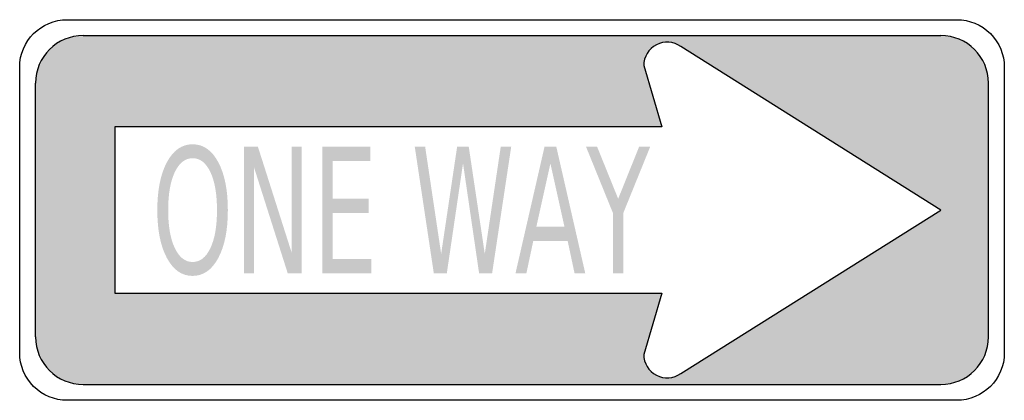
# Model space of a CAD drawing. Header units: inches. Extents: x -15.5 to 15.5, y -6 to 6.
import ezdxf

# ---------------------------------------------------------------- set-up
doc = ezdxf.new("R2010")
doc.units = ezdxf.units.IN
doc.header["$MEASUREMENT"] = 0

msp = doc.modelspace()

# ---------------------------------------------------------------- hatches: boundary and pattern name
h = msp.add_hatch(color=7)
edge = h.paths.add_edge_path()
edge.add_spline(control_points=[(-13.5, 5.5), (-13.898, 5.5), (-14.279, 5.342), (-14.561, 5.061), (-14.842, 4.779), (-15, 4.398), (-15, 4)], knot_values=[0, 0, 0, 0, 1, 1, 1, 2, 2, 2, 2], degree=3, periodic=0)
edge.add_line((-15, 4), (-15, -4))
edge.add_spline(control_points=[(-15, -4), (-15, -4.398), (-14.842, -4.779), (-14.561, -5.061), (-14.279, -5.342), (-13.898, -5.5), (-13.5, -5.5)], knot_values=[0, 0, 0, 0, 1, 1, 1, 2, 2, 2, 2], degree=3, periodic=0)
edge.add_line((-13.5, -5.5), (13.5, -5.5))
edge.add_spline(control_points=[(13.5, -5.5), (13.898, -5.5), (14.279, -5.342), (14.561, -5.061), (14.842, -4.779), (15, -4.398), (15, -4)], knot_values=[0, 0, 0, 0, 1, 1, 1, 2, 2, 2, 2], degree=3, periodic=0)
edge.add_line((15, -4), (15, 4))
edge.add_spline(control_points=[(15, 4), (15, 4.828), (14.328, 5.5), (13.5, 5.5)], knot_values=[0, 0, 0, 0, 1, 1, 1, 1], degree=3, periodic=0)
edge.add_line((13.5, 5.5), (-13.5, 5.5))
edge = h.paths.add_edge_path(flags=0)
edge.add_line((4.722, 2.625), (4.148, 4.553))
edge.add_spline(control_points=[(4.148, 4.553), (4.148, 4.828), (4.302, 5.081), (4.547, 5.208), (4.792, 5.335), (5.087, 5.315), (5.312, 5.156)], knot_values=[0, 0, 0, 0, 1, 1, 1, 2, 2, 2, 2], degree=3, periodic=0)
edge.add_line((5.312, 5.156), (13.5, 0))
edge.add_line((13.5, 0), (5.312, -5.156))
edge.add_spline(control_points=[(5.312, -5.156), (5.087, -5.315), (4.792, -5.335), (4.547, -5.208), (4.302, -5.081), (4.148, -4.828), (4.148, -4.553)], knot_values=[0, 0, 0, 0, 1, 1, 1, 2, 2, 2, 2], degree=3, periodic=0)
edge.add_line((4.148, -4.553), (4.722, -2.625))
edge.add_line((4.722, -2.625), (-12.5, -2.625))
edge.add_line((-12.5, -2.625), (-12.5, 2.625))
edge.add_line((-12.5, 2.625), (4.722, 2.625))
h = msp.add_hatch(color=7)
edge = h.paths.add_edge_path()
edge.add_spline(control_points=[(-10.055, 2.072), (-9.719, 2.072), (-9.45, 1.884), (-9.248, 1.508), (-9.047, 1.132), (-8.946, 0.628), (-8.946, -0.005), (-8.946, -0.635), (-9.047, -1.138), (-9.248, -1.514), (-9.45, -1.89), (-9.719, -2.078), (-10.055, -2.078), (-10.393, -2.078), (-10.662, -1.891), (-10.864, -1.516), (-11.066, -1.141), (-11.167, -0.637), (-11.167, -0.005), (-11.167, 0.628), (-11.066, 1.132), (-10.864, 1.508), (-10.662, 1.884), (-10.393, 2.072), (-10.055, 2.072)], knot_values=[0, 0, 0, 0, 1, 1, 1, 2, 2, 2, 3, 3, 3, 4, 4, 4, 5, 5, 5, 6, 6, 6, 7, 7, 7, 8, 8, 8, 8], degree=3, periodic=0)
edge = h.paths.add_edge_path(flags=0)
edge.add_spline(control_points=[(-10.055, 1.632), (-10.291, 1.632), (-10.478, 1.486), (-10.617, 1.193), (-10.756, 0.9), (-10.825, 0.501), (-10.825, -0.005), (-10.825, -0.508), (-10.756, -0.907), (-10.617, -1.2), (-10.478, -1.492), (-10.291, -1.639), (-10.055, -1.639), (-9.819, -1.639), (-9.633, -1.492), (-9.495, -1.2), (-9.357, -0.907), (-9.288, -0.508), (-9.288, -0.005), (-9.288, 0.501), (-9.357, 0.9), (-9.495, 1.193), (-9.633, 1.486), (-9.819, 1.632), (-10.055, 1.632)], knot_values=[0, 0, 0, 0, 1, 1, 1, 2, 2, 2, 3, 3, 3, 4, 4, 4, 5, 5, 5, 6, 6, 6, 7, 7, 7, 8, 8, 8, 8], degree=3, periodic=0)
for points in [[(-8.438, 1.999), (-8.001, 1.999), (-6.937, -1.347), (-6.937, 1.999), (-6.621, 1.999), (-6.621, -2.001), (-7.059, -2.001), (-8.123, 1.346), (-8.123, -2.001), (-8.438, -2.001), (-8.438, 1.999)], [(-5.975, 1.999), (-4.458, 1.999), (-4.458, 1.544), (-5.651, 1.544), (-5.651, 0.36), (-4.508, 0.36), (-4.508, -0.096), (-5.651, -0.096), (-5.651, -1.545), (-4.429, -1.545), (-4.429, -2.001), (-5.975, -2.001), (-5.975, 1.999)], [(-3.062, 1.999), (-2.735, 1.999), (-2.23, -1.382), (-1.727, 1.999), (-1.362, 1.999), (-0.857, -1.382), (-0.354, 1.999), (-0.024, 1.999), (-0.627, -2.001), (-1.035, -2.001), (-1.542, 1.472), (-2.053, -2.001), (-2.461, -2.001), (-3.062, 1.999)], [(2.329, 1.999), (2.678, 1.999), (3.343, 0.354), (4.004, 1.999), (4.353, 1.999), (3.504, -0.096), (3.504, -2.001), (3.178, -2.001), (3.178, -0.096), (2.329, 1.999)]]:
    msp.add_hatch(color=7).paths.add_polyline_path(points)
h = msp.add_hatch(color=7)
h.paths.add_polyline_path([(1.025, 1.999), (1.394, 1.999), (2.308, -2.001), (1.971, -2.001), (1.752, -0.974), (0.67, -0.974), (0.452, -2.001), (0.109, -2.001), (1.025, 1.999)])
h.paths.add_polyline_path([(1.209, 1.466), (0.768, -0.524), (1.651, -0.524), (1.209, 1.466)], flags=0)

# ---------------------------------------------------------------- linework, layer by layer
at = {"color": 7}
for p, q in [((-13.5, 5.5), (13.5, 5.5)), ((-15, -4), (-15, 4)), ((15, -4), (15, 4)), ((-13.5, -5.5), (13.5, -5.5))]:
    msp.add_line(p, q, dxfattribs=at)
for points in [[(-14, 6), (14, 6)], [(13.5, 0), (5.312, 5.156)], [(-15.5, -4.5), (-15.5, 4.5)], [(4.148, 4.553), (4.722, 2.625), (-12.5, 2.625), (-12.5, -2.625), (4.722, -2.625), (4.148, -4.553)], [(15.5, 4.5), (15.5, -4.5)], [(5.312, -5.156), (13.5, 0)], [(14, -6), (-14, -6)]]:
    msp.add_lwpolyline(points, dxfattribs=at)
for points in [[(-15.5, 4.5), (-15.5, 5.328), (-14.828, 6), (-14, 6)], [(-13.5, 5.5), (-14.328, 5.5), (-15, 4.828), (-15, 4)], [(15, 4), (15, 4.828), (14.328, 5.5), (13.5, 5.5)], [(-15, -4), (-15, -4.828), (-14.328, -5.5), (-13.5, -5.5)], [(13.5, -5.5), (14.328, -5.5), (15, -4.828), (15, -4)], [(15.5, -4.5), (15.5, -5.328), (14.828, -6), (14, -6)]]:
    msp.add_open_spline(points, degree=3, dxfattribs=at)
for points in [[(14, 6), (14.398, 6), (14.779, 5.842), (15.061, 5.561), (15.342, 5.279), (15.5, 4.898), (15.5, 4.5)], [(5.312, 5.156), (5.087, 5.315), (4.792, 5.335), (4.547, 5.208), (4.302, 5.081), (4.148, 4.828), (4.148, 4.553)], [(-14, -6), (-14.398, -6), (-14.779, -5.842), (-15.061, -5.561), (-15.342, -5.279), (-15.5, -4.898), (-15.5, -4.5)], [(4.148, -4.553), (4.148, -4.828), (4.302, -5.081), (4.547, -5.208), (4.792, -5.335), (5.087, -5.315), (5.312, -5.156)]]:
    msp.add_open_spline(points, degree=3, knots=[0, 0, 0, 0, 1, 1, 1, 2, 2, 2, 2], dxfattribs=at)

doc.saveas('drawing.dxf')
